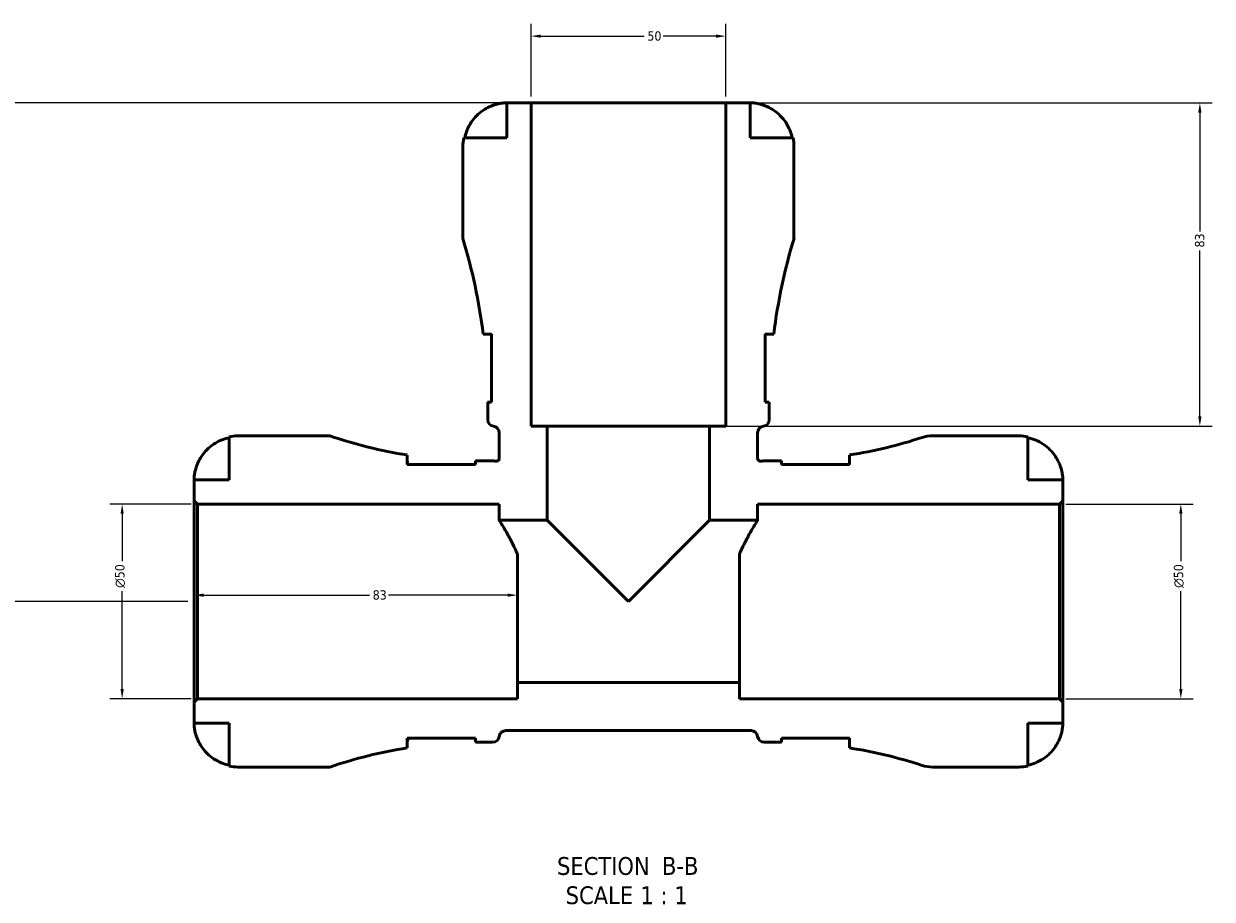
# Model space of a CAD drawing. Header units: millimetres. Extents: x -112 to 891, y -278 to 691.
# Tile 3 of 11: x 284 to 589, y -278 to -53. Entities that reach past the tile are written whole.
import ezdxf

# ---------------------------------------------------------------- set-up
doc = ezdxf.new("R2010")
doc.units = ezdxf.units.MM
for name, color, linetype, lineweight in [('Dimension (ANSI)', 7, 'Continuous', 25), ('Symbol (ANSI)', 7, 'Continuous', 25), ('Visible (ANSI)', 7, 'Continuous', 50)]:
    doc.layers.add(name, color=color, linetype=linetype, lineweight=lineweight)
doc.styles.add('Label Text (ANSI)', font='tahoma.ttf')
doc.styles.add('Note Text (ANSI)', font='tahoma.ttf')
doc.dimstyles.new('Default - mm (ANSI)', dxfattribs={"dimtxt": 2.4, "dimasz": 2.5, "dimexe": 3.175, "dimexo": 1.6002, "dimgap": 0.8, "dimtad": 0, "dimtoh": 1, "dimdec": 0, "dimrnd": 1e-08, "dimzin": 4, "dimdsep": 46, "dimtxsty": 'Note Text (ANSI)', "dimcen": 0.09, "dimdle": 10, "dimclrd": 256, "dimclre": 256, "dimclrt": 5, "dimadec": 1, "dimazin": 1, "dimtfac": 1.27, "dimtofl": 0, "dimtmove": 0, "dimatfit": 3, "dimfxl": 1, "dimtolj": 1, "dimtzin": 4, "dimlwd": -1, "dimlwe": -1, "dimarcsym": 0})

# ---------------------------------------------------------------- blocks, each defined once
blk = doc.blocks.new('*D11')
at = {"layer": 'Defpoints', "color": 0, "transparency": 16777216}
for p in [(328.03, -201.17), (411.03, -199.55), (411.03, -205.52)]:
    blk.add_point(p, dxfattribs=at)
at = {"layer": 'Dimension (ANSI)', "transparency": 16777216}
for p, q in [((330.53, -199.55), (373.09, -199.55)), ((408.53, -199.55), (377.98, -199.55))]:
    blk.add_line(p, q, dxfattribs=at)
for points in [[(330.53, -199.14), (330.53, -199.97), (328.03, -199.55)], [(408.53, -199.14), (408.53, -199.97), (411.03, -199.55)]]:
    blk.add_solid(points, dxfattribs=at)
at = {"layer": 'Dimension (ANSI)', "color": 5, "transparency": 16777216, "insert": (373.89, -198.3), "char_height": 2.4, "attachment_point": 1, "style": 'Note Text (ANSI)'}
blk.add_mtext('\\A1;83', dxfattribs=at)
blk = doc.blocks.new('*D12')
at = {"layer": 'Defpoints', "color": 0, "transparency": 16777216}
for p in [(464.53, -56.06), (414.53, -73.17), (464.53, -73.17)]:
    blk.add_point(p, dxfattribs=at)
at = {"layer": 'Dimension (ANSI)', "transparency": 16777216}
for p, q in [((414.53, -71.57), (414.53, -52.89)), ((464.53, -71.57), (464.53, -52.89)), ((417.03, -56.06), (443.6, -56.06)), ((462.03, -56.06), (448.47, -56.06))]:
    blk.add_line(p, q, dxfattribs=at)
for points in [[(417.03, -55.65), (417.03, -56.48), (414.53, -56.06)], [(462.03, -55.65), (462.03, -56.48), (464.53, -56.06)]]:
    blk.add_solid(points, dxfattribs=at)
at = {"layer": 'Dimension (ANSI)', "color": 5, "transparency": 16777216, "insert": (444.4, -54.82), "char_height": 2.4, "attachment_point": 1, "style": 'Note Text (ANSI)'}
blk.add_mtext('\\A1;50', dxfattribs=at)
blk = doc.blocks.new('*D13')
at = {"layer": 'Defpoints', "color": 0, "transparency": 16777216}
for p in [(309.58, -176.17), (328.88, -176.17), (328.88, -226.17)]:
    blk.add_point(p, dxfattribs=at)
at = {"layer": 'Dimension (ANSI)', "transparency": 16777216}
for p, q in [((327.28, -176.17), (306.4, -176.17)), ((309.58, -178.67), (309.58, -190.84)), ((309.58, -223.67), (309.58, -198.5)), ((327.28, -226.17), (306.4, -226.17))]:
    blk.add_line(p, q, dxfattribs=at)
for points in [[(309.16, -178.67), (309.99, -178.67), (309.58, -176.17)], [(309.16, -223.67), (309.99, -223.67), (309.58, -226.17)]]:
    blk.add_solid(points, dxfattribs=at)
at = {"layer": 'Dimension (ANSI)', "color": 5, "transparency": 16777216, "insert": (307.77, -197.7), "char_height": 2.4, "attachment_point": 1, "rotation": 90, "style": 'Note Text (ANSI)'}
blk.add_mtext('\\A1;{\\fAIGDT|b0|i0;\\H2.4000;\\ln}\\fTahoma|b0|i0;\\H2.4000;50', dxfattribs=at)
blk = doc.blocks.new('*D14')
at = {"layer": 'Defpoints', "color": 0, "transparency": 16777216}
for p in [(550.18, -176.17), (581.32, -176.17), (550.18, -226.17)]:
    blk.add_point(p, dxfattribs=at)
at = {"layer": 'Dimension (ANSI)', "transparency": 16777216}
for p, q in [((551.78, -176.17), (584.5, -176.17)), ((581.32, -178.67), (581.32, -190.84)), ((581.32, -223.67), (581.32, -198.5)), ((551.78, -226.17), (584.5, -226.17))]:
    blk.add_line(p, q, dxfattribs=at)
for points in [[(580.91, -178.67), (581.74, -178.67), (581.32, -176.17)], [(580.91, -223.67), (581.74, -223.67), (581.32, -226.17)]]:
    blk.add_solid(points, dxfattribs=at)
at = {"layer": 'Dimension (ANSI)', "color": 5, "transparency": 16777216, "insert": (579.52, -197.7), "char_height": 2.4, "attachment_point": 1, "rotation": 90, "style": 'Note Text (ANSI)'}
blk.add_mtext('\\A1;{\\fAIGDT|b0|i0;\\H2.4000;\\ln}\\fTahoma|b0|i0;\\H2.4000;50', dxfattribs=at)
blk = doc.blocks.new('*D15')
at = {"layer": 'Defpoints', "color": 0, "transparency": 16777216}
for p in [(464.53, -73.17), (586.21, -73.17), (460.37, -156.17)]:
    blk.add_point(p, dxfattribs=at)
at = {"layer": 'Dimension (ANSI)', "transparency": 16777216}
for p, q in [((466.13, -73.17), (589.38, -73.17)), ((586.21, -75.67), (586.21, -106.22)), ((586.21, -153.67), (586.21, -111.12)), ((461.97, -156.17), (589.38, -156.17))]:
    blk.add_line(p, q, dxfattribs=at)
for points in [[(585.79, -75.67), (586.62, -75.67), (586.21, -73.17)], [(585.79, -153.67), (586.62, -153.67), (586.21, -156.17)]]:
    blk.add_solid(points, dxfattribs=at)
at = {"layer": 'Dimension (ANSI)', "color": 5, "transparency": 16777216, "insert": (584.95, -110.32), "char_height": 2.4, "attachment_point": 1, "rotation": 90, "style": 'Note Text (ANSI)'}
blk.add_mtext('\\A1;83', dxfattribs=at)
blk = doc.blocks.new('*D16')
at = {"layer": 'Defpoints', "color": 0, "transparency": 16777216}
for p in [(414.53, -73.17), (220.33, -201.17), (328.03, -201.17)]:
    blk.add_point(p, dxfattribs=at)
at = {"layer": 'Dimension (ANSI)', "transparency": 16777216}
for p, q in [((412.93, -73.17), (217.16, -73.17)), ((220.33, -75.67), (220.33, -145.91)), ((220.33, -198.67), (220.33, -152.43)), ((326.43, -201.17), (217.16, -201.17))]:
    blk.add_line(p, q, dxfattribs=at)
for points in [[(219.91, -75.67), (220.75, -75.67), (220.33, -73.17)], [(219.91, -198.67), (220.75, -198.67), (220.33, -201.17)]]:
    blk.add_solid(points, dxfattribs=at)
at = {"layer": 'Dimension (ANSI)', "color": 5, "transparency": 16777216, "insert": (219.08, -151.63), "char_height": 2.4, "attachment_point": 1, "rotation": 90, "style": 'Note Text (ANSI)'}
blk.add_mtext('\\A1;128', dxfattribs=at)

msp = doc.modelspace()

# ---------------------------------------------------------------- linework, layer by layer
at = {"layer": 'Visible (ANSI)'}
for p, q in [((414.53, -73.17), (408.28, -73.17)), ((408.28, -73.17), (408.28, -82.17)), ((414.53, -156.17), (414.53, -73.17)), ((464.53, -73.17), (414.53, -73.17)), ((470.78, -73.17), (464.53, -73.17)), ((464.53, -73.17), (464.53, -156.17)), ((470.78, -82.17), (470.78, -73.17)), ((408.28, -82.17), (397.26, -82.17)), ((481.81, -82.17), (470.78, -82.17)), ((397.03, -84.42), (397.03, -108.03)), ((482.03, -108.03), (482.03, -84.42)), ((402.24, -132.55), (404.41, -132.55)), ((404.41, -132.55), (404.41, -150.05)), ((474.66, -150.05), (474.66, -132.55)), ((474.66, -132.55), (476.83, -132.55)), ((404.41, -150.05), (403.4, -150.05)), ((403.41, -151.19), (403.41, -154.5)), ((475.66, -150.05), (474.66, -150.05)), ((475.66, -154.5), (475.66, -151.19)), ((406.38, -157.87), (406.38, -164.34)), ((418.7, -156.17), (414.53, -156.17)), ((418.7, -180.34), (418.7, -156.17)), ((460.37, -156.17), (418.7, -156.17)), ((464.53, -156.17), (460.37, -156.17)), ((460.37, -156.17), (460.37, -180.34)), ((472.68, -164.34), (472.68, -157.87)), ((337.03, -158.9), (337.03, -169.92)), ((362.89, -158.67), (339.28, -158.67)), ((539.78, -158.67), (517.56, -158.67)), ((542.03, -169.92), (542.03, -158.9)), ((382.76, -166.05), (382.76, -163.58)), ((496.31, -163.58), (496.31, -166.05)), ((400.26, -166.05), (382.76, -166.05)), ((400.26, -165.04), (400.26, -166.05)), ((404.68, -165.05), (401.4, -165.05)), ((477.66, -165.05), (474.38, -165.05)), ((478.81, -166.05), (478.81, -165.04)), ((496.31, -166.05), (478.81, -166.05)), ((337.03, -169.92), (328.03, -169.92)), ((328.03, -169.92), (328.03, -175.32)), ((551.03, -169.92), (542.03, -169.92)), ((551.03, -175.32), (551.03, -169.92)), ((328.03, -175.32), (328.88, -176.17)), ((328.03, -227.02), (328.03, -175.32)), ((328.88, -176.17), (406.38, -176.17)), ((328.88, -176.17), (328.88, -226.17)), ((406.38, -176.17), (406.38, -180.34)), ((472.68, -180.34), (472.68, -176.17)), ((472.68, -176.17), (550.18, -176.17)), ((550.18, -176.17), (551.03, -175.32)), ((550.18, -176.17), (550.18, -226.17)), ((551.03, -227.02), (551.03, -175.32)), ((406.38, -180.34), (418.7, -180.34)), ((418.7, -180.34), (439.53, -201.17)), ((439.53, -201.17), (460.37, -180.34)), ((460.37, -180.34), (472.68, -180.34)), ((411.03, -222.01), (411.03, -189.03)), ((468.03, -222.01), (468.03, -189.03)), ((468.03, -222.01), (411.03, -222.01)), ((411.03, -222.01), (411.03, -226.17)), ((468.03, -226.17), (468.03, -222.01)), ((328.88, -226.17), (328.03, -227.02)), ((328.03, -227.02), (328.03, -232.42)), ((411.03, -226.17), (328.88, -226.17)), ((550.18, -226.17), (468.03, -226.17)), ((551.03, -227.02), (550.18, -226.17)), ((551.03, -232.42), (551.03, -227.02)), ((328.03, -232.42), (337.03, -232.42)), ((337.03, -232.42), (337.03, -243.44)), ((408.06, -234.32), (471.01, -234.32)), ((542.03, -243.44), (542.03, -232.42)), ((542.03, -232.42), (551.03, -232.42)), ((382.76, -238.76), (382.76, -236.3)), ((382.76, -236.3), (400.26, -236.3)), ((400.26, -236.3), (400.26, -237.3)), ((401.4, -237.3), (404.68, -237.3)), ((474.38, -237.3), (477.66, -237.3)), ((478.81, -237.3), (478.81, -236.3)), ((478.81, -236.3), (496.31, -236.3)), ((496.31, -236.3), (496.31, -238.76)), ((339.28, -243.67), (362.89, -243.67)), ((517.56, -243.67), (539.78, -243.67))]:
    msp.add_line(p, q, dxfattribs=at)
for centre, radius, start, end in [((408.28, -84.42), 11.25, 168.463, 180), ((470.78, -84.42), 11.25, 0, 11.537), ((254.12, -151.19), 149.29, 7.1746, 16.8044), ((624.95, -151.19), 149.29, 163.1956, 172.8254), ((254.12, -151.19), 149.29, 0, 0.4394), ((624.95, -151.19), 149.29, 179.5606, 180), ((405.11, -154.5), 1.7, 180, 262.8192), ((473.96, -154.5), 1.7, 277.1808, 0), ((404.68, -157.87), 1.7, 0, 82.8192), ((474.38, -157.87), 1.7, 97.1808, 180), ((339.28, -169.92), 11.25, 90, 101.537), ((401.4, -45.54), 119.5, 251.2008, 261.024), ((477.66, -45.54), 119.5, 278.976, 288.1588), ((517.56, -167.17), 8.5, 90, 108.1588), ((539.78, -169.92), 11.25, 78.463, 90), ((401.4, -45.54), 119.5, 269.451, 270), ((404.68, -166.75), 1.7, 70.5288, 90), ((474.38, -166.75), 1.7, 90, 109.4712), ((477.66, -45.54), 119.5, 270, 270.549), ((408.06, -236.02), 1.7, 90, 172.8192), ((471.01, -236.02), 1.7, 7.1808, 90), ((401.4, -356.8), 119.5, 90, 90.549), ((404.68, -235.6), 1.7, 270, 352.8192), ((474.38, -235.6), 1.7, 187.1808, 270), ((477.66, -356.8), 119.5, 89.451, 90), ((401.4, -356.8), 119.5, 98.976, 108.7992), ((477.66, -356.8), 119.5, 71.8412, 81.024), ((339.28, -232.42), 11.25, 258.463, 270), ((517.56, -235.17), 8.5, 251.8412, 270), ((539.78, -232.42), 11.25, 270, 281.537)]:
    msp.add_arc(centre, radius, start, end, dxfattribs=at)
for points, knots in [([(403.78, -74.24), (403.94, -74.17), (404.1, -74.1), (404.52, -73.92), (404.78, -73.82), (405.33, -73.64), (405.62, -73.55), (406.3, -73.38), (406.68, -73.31), (407.41, -73.21), (407.72, -73.19), (408.17, -73.17), (408.28, -73.17), (408.28, -73.17)], [-0.7196887, -0.7196887, -0.7196887, -0.7196887, -0.6691335, -0.6691335, -0.5844829, -0.5844829, -0.490085, -0.490085, -0.3476599, -0.3476599, -0.1782767, -0.1782767, 0, 0, 0, 0]), ([(470.78, -73.17), (470.78, -73.17), (470.84, -73.17), (471.06, -73.18), (471.24, -73.18), (471.78, -73.22), (472.18, -73.27), (472.95, -73.42), (473.27, -73.5), (473.87, -73.68), (474.14, -73.77), (474.69, -73.97), (474.97, -74.09), (475.26, -74.23), (475.27, -74.23), (475.28, -74.24)], [-3.126213, -3.126213, -3.126213, -3.126213, -3.0059213, -3.0059213, -2.8729567, -2.8729567, -2.6978937, -2.6978937, -2.583387, -2.583387, -2.4954757, -2.4954757, -2.4031024, -2.4031024, -2.3983168, -2.3983168, -2.3983168, -2.3983168]), ([(397.5, -82.17), (397.65, -81.45), (397.87, -80.75), (398.4, -79.49), (398.75, -78.81), (399.59, -77.55), (400.08, -76.97), (401.07, -75.99), (401.66, -75.5), (402.78, -74.75), (403.28, -74.47), (403.78, -74.24)], [0.2134384, 0.2134384, 0.2134384, 0.2134384, 0.4155998, 0.4155998, 0.6240004, 0.6240004, 0.8324011, 0.8324011, 1.0417882, 1.0417882, 1.2012424, 1.2012424, 1.2012424, 1.2012424]), ([(475.28, -74.24), (475.78, -74.47), (476.29, -74.75), (477.41, -75.5), (478, -75.99), (478.98, -76.97), (479.47, -77.55), (480.32, -78.81), (480.67, -79.49), (481.2, -80.75), (481.42, -81.45), (481.57, -82.17)], [5.5022719, 5.5022719, 5.5022719, 5.5022719, 5.6617261, 5.6617261, 5.8711132, 5.8711132, 6.0795138, 6.0795138, 6.2879145, 6.2879145, 6.4900758, 6.4900758, 6.4900758, 6.4900758]), ([(329.1, -165.42), (329.33, -164.92), (329.62, -164.41), (330.36, -163.3), (330.85, -162.71), (331.83, -161.72), (332.42, -161.23), (333.67, -160.39), (334.35, -160.03), (335.61, -159.51), (336.31, -159.29), (337.03, -159.14)], [5.5022719, 5.5022719, 5.5022719, 5.5022719, 5.6617261, 5.6617261, 5.8711132, 5.8711132, 6.0795138, 6.0795138, 6.2879145, 6.2879145, 6.4900758, 6.4900758, 6.4900758, 6.4900758]), ([(542.03, -159.14), (542.75, -159.29), (543.46, -159.51), (544.72, -160.03), (545.39, -160.39), (546.65, -161.23), (547.24, -161.72), (548.22, -162.71), (548.71, -163.3), (549.45, -164.41), (549.73, -164.92), (549.97, -165.42)], [0.2134384, 0.2134384, 0.2134384, 0.2134384, 0.4155998, 0.4155998, 0.6240004, 0.6240004, 0.8324011, 0.8324011, 1.0417882, 1.0417882, 1.2012424, 1.2012424, 1.2012424, 1.2012424]), ([(406.38, -164.34), (406.38, -164.44), (406.37, -164.54), (406.29, -164.74), (406.24, -164.84), (406.09, -165), (406, -165.07), (405.8, -165.16), (405.69, -165.19), (405.47, -165.2), (405.36, -165.18), (405.25, -165.14)], [-0.1628984, -0.1628984, -0.1628984, -0.1628984, -0.1328191, -0.1328191, -0.0996143, -0.0996143, -0.0664096, -0.0664096, -0.0332048, -0.0332048, 0, 0, 0, 0]), ([(473.82, -165.14), (473.72, -165.18), (473.62, -165.19), (473.41, -165.19), (473.3, -165.17), (473.1, -165.08), (473.01, -165.02), (472.85, -164.86), (472.79, -164.77), (472.71, -164.56), (472.68, -164.45), (472.68, -164.34)], [-0.1628984, -0.1628984, -0.1628984, -0.1628984, -0.1328191, -0.1328191, -0.0996143, -0.0996143, -0.0664096, -0.0664096, -0.0332048, -0.0332048, 0, 0, 0, 0]), ([(328.03, -169.92), (328.03, -169.92), (328.03, -169.86), (328.04, -169.61), (328.05, -169.39), (328.1, -168.83), (328.14, -168.51), (328.27, -167.83), (328.35, -167.49), (328.52, -166.9), (328.6, -166.67), (328.76, -166.23), (328.84, -166.02), (328.98, -165.68), (329.04, -165.55), (329.1, -165.42)], [0, 0, 0, 0, 0.1255823, 0.1255823, 0.2775869, 0.2775869, 0.4156583, 0.4156583, 0.5355886, 0.5355886, 0.6106285, 0.6106285, 0.6783071, 0.6783071, 0.7205994, 0.7205994, 0.7205994, 0.7205994]), ([(382.76, -165.23), (382.76, -165.4), (382.81, -165.59), (382.95, -165.88), (383, -165.96), (383.05, -166.05)], [-3.1277503, -3.1277503, -3.1277503, -3.1277503, -2.9531297, -2.9531297, -2.8845865, -2.8845865, -2.8845865, -2.8845865]), ([(496.01, -166.05), (496.07, -165.96), (496.12, -165.88), (496.26, -165.59), (496.31, -165.4), (496.31, -165.23)], [-0.3992742, -0.3992742, -0.3992742, -0.3992742, -0.330133, -0.330133, -0.156514, -0.156514, -0.156514, -0.156514]), ([(549.97, -165.42), (550.06, -165.63), (550.16, -165.84), (550.33, -166.26), (550.4, -166.47), (550.56, -166.94), (550.64, -167.2), (550.82, -167.9), (550.9, -168.31), (551, -169.05), (551.02, -169.36), (551.04, -169.8), (551.03, -169.92), (551.03, -169.92)], [-0.7287781, -0.7287781, -0.7287781, -0.7287781, -0.6586458, -0.6586458, -0.5894874, -0.5894874, -0.5028286, -0.5028286, -0.3478233, -0.3478233, -0.1787056, -0.1787056, 0, 0, 0, 0]), ([(411.03, -189.03), (410.63, -188.09), (410.23, -187.22), (409.39, -185.54), (408.94, -184.69), (408.09, -183.17), (407.71, -182.51), (407.06, -181.43), (406.81, -181.02), (406.47, -180.47), (406.38, -180.34), (406.38, -180.34)], [1.28018, 1.28018, 1.28018, 1.28018, 1.632039, 1.632039, 2.036734, 2.036734, 2.441429, 2.441429, 2.846124, 2.846124, 3.250819, 3.250819, 3.250819, 3.250819]), ([(472.68, -180.34), (472.68, -180.34), (472.6, -180.47), (472.26, -181.02), (472.01, -181.43), (471.36, -182.51), (470.97, -183.17), (470.13, -184.69), (469.68, -185.54), (468.84, -187.22), (468.43, -188.09), (468.03, -189.03)], [-3.250819, -3.250819, -3.250819, -3.250819, -2.846124, -2.846124, -2.441429, -2.441429, -2.036734, -2.036734, -1.632039, -1.632039, -1.28018, -1.28018, -1.28018, -1.28018]), ([(329.1, -236.92), (329.03, -236.77), (328.96, -236.61), (328.78, -236.19), (328.69, -235.93), (328.5, -235.38), (328.42, -235.09), (328.24, -234.4), (328.17, -234.02), (328.07, -233.3), (328.05, -232.99), (328.03, -232.54), (328.03, -232.42), (328.03, -232.42)], [-0.7196887, -0.7196887, -0.7196887, -0.7196887, -0.6691335, -0.6691335, -0.5844829, -0.5844829, -0.490085, -0.490085, -0.3476599, -0.3476599, -0.1782767, -0.1782767, 0, 0, 0, 0]), ([(551.03, -232.42), (551.03, -232.42), (551.03, -232.48), (551.03, -232.7), (551.03, -232.88), (550.98, -233.42), (550.94, -233.82), (550.78, -234.59), (550.7, -234.91), (550.53, -235.51), (550.44, -235.78), (550.23, -236.32), (550.11, -236.6), (549.98, -236.89), (549.97, -236.91), (549.97, -236.92)], [-3.126213, -3.126213, -3.126213, -3.126213, -3.0059213, -3.0059213, -2.8729567, -2.8729567, -2.6978937, -2.6978937, -2.583387, -2.583387, -2.4954757, -2.4954757, -2.4031024, -2.4031024, -2.3983168, -2.3983168, -2.3983168, -2.3983168]), ([(337.03, -243.2), (336.31, -243.06), (335.61, -242.83), (334.35, -242.31), (333.67, -241.95), (332.42, -241.11), (331.83, -240.62), (330.85, -239.64), (330.36, -239.05), (329.62, -237.93), (329.33, -237.42), (329.1, -236.92)], [0.2134384, 0.2134384, 0.2134384, 0.2134384, 0.4155998, 0.4155998, 0.6240004, 0.6240004, 0.8324011, 0.8324011, 1.0417882, 1.0417882, 1.2012424, 1.2012424, 1.2012424, 1.2012424]), ([(383.05, -236.3), (382.99, -236.4), (382.94, -236.49), (382.81, -236.78), (382.76, -236.96), (382.76, -237.11)], [-0.4086032, -0.4086032, -0.4086032, -0.4086032, -0.3293082, -0.3293082, -0.1658834, -0.1658834, -0.1658834, -0.1658834]), ([(496.31, -237.11), (496.31, -236.94), (496.26, -236.75), (496.11, -236.46), (496.07, -236.38), (496.01, -236.3)], [-3.1187822, -3.1187822, -3.1187822, -3.1187822, -2.941926, -2.941926, -2.8756233, -2.8756233, -2.8756233, -2.8756233]), ([(549.97, -236.92), (549.73, -237.42), (549.45, -237.93), (548.71, -239.05), (548.22, -239.64), (547.24, -240.62), (546.65, -241.11), (545.39, -241.95), (544.72, -242.31), (543.46, -242.83), (542.75, -243.06), (542.03, -243.2)], [5.5022719, 5.5022719, 5.5022719, 5.5022719, 5.6617261, 5.6617261, 5.8711132, 5.8711132, 6.0795138, 6.0795138, 6.2879145, 6.2879145, 6.4900758, 6.4900758, 6.4900758, 6.4900758])]:
    msp.add_open_spline(points, degree=3, knots=knots, dxfattribs=at)
for points in [[(404.41, -132.61), (404.29, -132.57), (404.17, -132.55), (404.06, -132.55)], [(475.01, -132.55), (474.9, -132.55), (474.78, -132.57), (474.66, -132.61)]]:
    msp.add_open_spline(points, degree=3, dxfattribs=at)

# ---------------------------------------------------------------- texts
at = {"layer": 'Symbol (ANSI)', "char_height": 4.572, "attachment_point": 7, "style": 'Label Text (ANSI)'}
for s, insert in [('SECTION', (421.21, -271.44)), (' B-B', (446.44, -271.34)), ('SCALE', (423.43, -278.95)), (' 1 : 1', (440.9, -278.87))]:
    msp.add_mtext(s, dxfattribs=dict(at, insert=insert))

# ---------------------------------------------------------------- dimensions: what is measured, and where the dimension line sits
at = {"layer": 'Dimension (ANSI)'}
dim = msp.add_linear_dim(base=(464.53, -56.06), p1=(414.53, -73.17), p2=(464.53, -73.17), dimstyle='Default - mm (ANSI)', override={"dimgap": 0.8, "dimtoh": 0, "dimdec": 0, "dimtol": 0, "dimlim": 0, "dimtp": 0, "dimtm": 0, "dimtdec": 2, "dimatfit": 1}, dxfattribs=at)
dim.commit()
dim.dimension.update_dxf_attribs({"geometry": '*D12', "text_midpoint": (446.03, -56.06), "dimtype": 160})
for base, p1, p2, angle, override, picture, middle in [((220.33, -201.17), (414.53, -73.17), (328.03, -201.17), 90, {"dimgap": 0.8, "dimtoh": 0, "dimdec": 0, "dimtol": 0, "dimlim": 0, "dimtp": 0, "dimtm": 0, "dimtdec": 2, "dimatfit": 1}, '*D16', (220.33, -149.17)), ((586.21, -73.17), (460.37, -156.17), (464.53, -73.17), 270, {"dimgap": 0.8, "dimtoh": 0, "dimdec": 0, "dimtol": 0, "dimlim": 0, "dimtp": 0, "dimtm": 0, "dimtdec": 2, "dimatfit": 1}, '*D15', (586.21, -108.67)), ((411.03, -199.55), (328.03, -201.17), (411.03, -205.52), 180, {"dimgap": 0.8, "dimtoh": 0, "dimdec": 0, "dimse1": 1, "dimse2": 1, "dimtol": 0, "dimlim": 0, "dimtp": 0, "dimtm": 0, "dimtdec": 2, "dimatfit": 1}, '*D11', (375.53, -199.55))]:
    dim = msp.add_linear_dim(base=base, p1=p1, p2=p2, angle=angle, dimstyle='Default - mm (ANSI)', override=override, dxfattribs=at)
    dim.commit()
    dim.dimension.update_dxf_attribs({"geometry": picture, "text_midpoint": middle, "dimtype": 160})
for base, p1, p2, picture, middle in [((309.58, -176.17), (328.88, -226.17), (328.88, -176.17), '*D13', (309.58, -194.67)), ((581.32, -176.17), (550.18, -226.17), (550.18, -176.17), '*D14', (581.32, -194.67))]:
    dim = msp.add_linear_dim(base=base, p1=p1, p2=p2, angle=90, text='{\\fAIGDT|b0|i0;\\H2.4000;\\ln}\\fTahoma|b0|i0;\\H2.4000;<>', dimstyle='Default - mm (ANSI)', override={"dimgap": 0.8, "dimtoh": 0, "dimdec": 0, "dimtol": 0, "dimlim": 0, "dimtp": 0, "dimtm": 0, "dimtdec": 2, "dimatfit": 1}, dxfattribs=at)
    dim.commit()
    dim.dimension.update_dxf_attribs({"geometry": picture, "text_midpoint": middle, "dimtype": 160})

doc.saveas('drawing.dxf')
